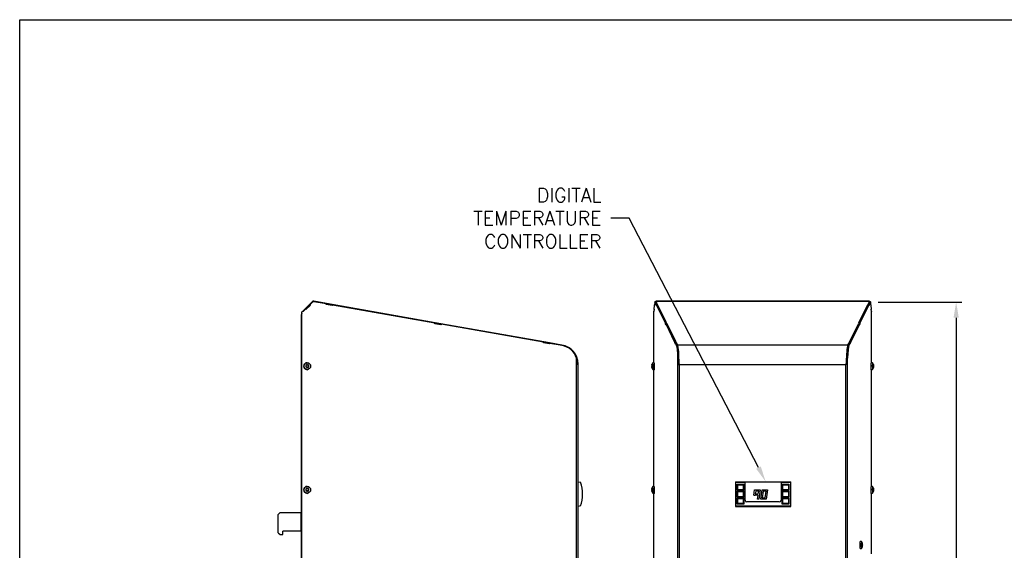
# Model space of a CAD drawing. Extents: x 776 to 936, y -8 to 92.
# Tile 8 of 18: x 776 to 829, y 63 to 92. Entities that reach past the tile are written whole.
import ezdxf
from ezdxf import colors
from ezdxf.entities.mleader import LeaderData, LeaderLine
from ezdxf.math import Vec2, Vec3

# ---------------------------------------------------------------- set-up
doc = ezdxf.new("R2010")
doc.units = 0
doc.header["$LTSCALE"] = 4
doc.header["$MEASUREMENT"] = 0
doc.layers.get('0').update_dxf_attribs({"linetype": 'CONTINUOUS'})
doc.layers.get('DEFPOINTS').update_dxf_attribs({"linetype": 'CONTINUOUS'})
doc.layers.add('DIMENSIONS', color=140, linetype='CONTINUOUS')
doc.layers.add('DIMENSIONS @ 1', color=140, linetype='CONTINUOUS')
doc.styles.get("Standard").update_dxf_attribs({"font": 'romans.shx'})
doc.dimstyles.get("Standard").update_dxf_attribs({"dimtxt": 0.3, "dimasz": 0.35, "dimexe": 0.0625, "dimexo": 0.0625, "dimgap": 0.0625, "dimtad": 0, "dimtih": 1, "dimtoh": 1, "dimzin": 0, "dimdsep": 46, "dimtxsty": 'Standard', "dimcen": 0, "dimadec": 0, "dimazin": 0, "dimtfac": 1, "dimtofl": 0, "dimtmove": 0, "dimatfit": 3, "dimfxl": 0, "dimtolj": 1, "dimtzin": 0, "dimarcsym": 0})

# ---------------------------------------------------------------- blocks, each defined once
blk = doc.blocks.new('*D29')
at = {"layer": 'DEFPOINTS', "color": 0}
for p in [(822.037, 76.353), (826.762, 76.353), (822.152, 31.706)]:
    blk.add_point(p, dxfattribs=at)
at = {"layer": 'DIMENSIONS'}
for p, q in [((822.537, 76.353), (827.062, 76.353)), ((826.762, 75.503), (826.762, 55.864)), ((826.762, 32.556), (826.762, 51.778)), ((822.652, 31.706), (827.062, 31.706))]:
    blk.add_line(p, q, dxfattribs=at)
for points in [[(826.621, 75.503), (826.904, 75.503), (826.762, 76.353)], [(826.621, 32.556), (826.904, 32.556), (826.762, 31.706)]]:
    blk.add_solid(points, dxfattribs=at)
at = {"layer": 'DIMENSIONS', "insert": (826.762, 53.821), "char_height": 0.75, "attachment_point": 5}
blk.add_mtext('\\A1; 44.65\\P [1134.0]\\P (480V)', dxfattribs=at)

msp = doc.modelspace()

# ---------------------------------------------------------------- linework, layer by layer
for p, q in [((791.876, 76.373), (791.72, 76.217)), ((791.888, 76.345), (791.759, 76.216)), ((791.893, 76.345), (791.764, 76.216)), ((791.888, 76.345), (791.893, 76.345)), ((791.931, 76.377), (791.926, 76.377)), ((792.643, 76.277), (791.955, 76.398)), ((792.629, 76.252), (791.964, 76.369)), ((810.434, 76.343), (810.423, 76.214)), ((810.496, 76.374), (810.438, 76.374)), ((810.499, 76.366), (810.441, 76.366)), ((810.499, 76.249), (810.441, 76.366)), ((822.067, 76.397), (810.498, 76.397)), ((822.066, 76.395), (810.499, 76.395)), ((810.559, 76.274), (810.499, 76.395)), ((810.544, 76.274), (810.499, 76.366)), ((822.006, 76.274), (822.066, 76.395)), ((822.067, 76.366), (822.021, 76.274)), ((822.124, 76.366), (822.066, 76.249)), ((822.067, 76.366), (822.124, 76.366)), ((822.127, 76.374), (822.07, 76.374)), ((822.142, 76.214), (822.131, 76.343)), ((791.317, 31.709), (791.317, 75.825)), ((791.317, 75.825), (791.322, 75.825)), ((791.322, 75.825), (791.361, 75.863)), ((791.322, 31.709), (791.322, 75.825)), ((791.322, 75.825), (791.328, 75.825)), ((791.328, 75.825), (791.366, 75.863)), ((791.361, 75.863), (791.366, 75.863)), ((791.493, 75.99), (791.366, 75.863)), ((791.388, 75.84), (791.366, 75.863)), ((791.512, 75.969), (791.385, 75.843)), ((791.517, 75.969), (791.388, 75.84)), ((791.494, 75.992), (791.493, 75.99)), ((791.493, 75.99), (791.513, 75.969)), ((791.72, 76.217), (791.494, 75.992)), ((791.516, 75.969), (791.494, 75.992)), ((791.512, 75.969), (791.517, 75.969)), ((791.517, 75.969), (791.539, 75.947)), ((791.761, 76.176), (791.535, 75.951)), ((791.536, 75.95), (791.781, 76.194)), ((791.749, 76.163), (791.536, 75.95)), ((791.539, 75.947), (791.786, 76.194)), ((791.761, 76.176), (791.72, 76.217)), ((791.749, 76.163), (791.749, 76.163)), ((791.781, 76.194), (791.759, 76.216)), ((791.759, 76.216), (791.764, 76.216)), ((791.761, 76.176), (791.78, 76.195)), ((791.786, 76.194), (791.764, 76.216)), ((791.781, 76.194), (791.786, 76.194)), ((792.623, 76.221), (792.629, 76.252)), ((792.623, 76.221), (792.633, 76.22)), ((792.967, 76.161), (792.623, 76.221)), ((792.643, 76.277), (792.633, 76.22)), ((792.636, 76.219), (792.633, 76.22)), ((792.636, 76.219), (792.646, 76.276)), ((792.95, 76.164), (792.636, 76.219)), ((792.646, 76.276), (792.643, 76.277)), ((792.96, 76.221), (792.646, 76.276)), ((792.95, 76.164), (792.96, 76.221)), ((792.95, 76.164), (792.962, 76.162)), ((798.53, 75.239), (792.96, 76.221)), ((792.967, 76.191), (792.962, 76.162)), ((792.967, 76.191), (792.972, 76.191)), ((792.972, 76.191), (792.967, 76.161)), ((798.516, 75.214), (792.972, 76.191)), ((810.385, 75.822), (810.388, 75.86)), ((810.385, 73.068), (810.385, 75.822)), ((810.385, 75.822), (810.385, 75.822)), ((810.392, 75.86), (810.388, 75.86)), ((810.39, 75.838), (810.388, 75.86)), ((810.402, 75.967), (810.39, 75.838)), ((810.405, 75.967), (810.402, 75.967)), ((810.402, 75.967), (810.404, 75.945)), ((810.404, 75.945), (810.425, 76.192)), ((810.425, 76.192), (810.423, 76.214)), ((810.498, 76.218), (810.499, 76.249)), ((810.524, 76.218), (810.498, 76.218)), ((810.528, 76.158), (810.498, 76.218)), ((810.524, 76.249), (810.499, 76.249)), ((810.524, 76.273), (810.559, 76.274)), ((810.524, 76.216), (810.524, 76.273)), ((810.552, 76.218), (810.524, 76.273)), ((810.538, 76.188), (810.524, 76.216)), ((810.529, 76.188), (810.528, 76.158)), ((810.587, 76.188), (810.529, 76.188)), ((811.014, 75.211), (810.529, 76.188)), ((810.587, 76.219), (810.552, 76.218)), ((810.552, 76.188), (810.552, 76.218)), ((810.586, 76.188), (810.587, 76.219)), ((811.074, 75.236), (810.587, 76.219)), ((811.059, 75.236), (810.587, 76.188)), ((821.491, 75.236), (821.978, 76.219)), ((821.978, 76.188), (821.506, 75.236)), ((822.036, 76.188), (821.551, 75.211)), ((822.013, 76.218), (821.978, 76.219)), ((821.978, 76.219), (821.979, 76.188)), ((821.978, 76.188), (822.036, 76.188)), ((822.006, 76.274), (822.041, 76.273)), ((822.041, 76.273), (822.013, 76.218)), ((822.013, 76.188), (822.013, 76.218)), ((822.041, 76.216), (822.027, 76.188)), ((822.037, 76.158), (822.036, 76.188)), ((822.067, 76.218), (822.037, 76.158)), ((822.041, 76.216), (822.041, 76.273)), ((822.041, 76.249), (822.066, 76.249)), ((822.041, 76.218), (822.067, 76.218)), ((822.066, 76.249), (822.067, 76.218)), ((822.142, 76.214), (822.14, 76.192)), ((822.14, 76.192), (822.162, 75.945)), ((822.16, 75.967), (822.164, 75.967)), ((822.162, 75.945), (822.164, 75.967)), ((822.175, 75.838), (822.164, 75.967)), ((822.173, 75.86), (822.177, 75.86)), ((822.177, 75.86), (822.175, 75.838)), ((822.18, 75.822), (822.177, 75.86)), ((822.181, 75.822), (822.18, 75.822)), ((822.181, 73.068), (822.181, 75.822)), ((791.283, 75.661), (791.283, 32.39)), ((791.283, 75.661), (791.317, 75.661)), ((791.317, 75.732), (791.31, 75.724)), ((791.31, 75.724), (791.317, 75.716)), ((798.51, 75.183), (798.516, 75.214)), ((798.53, 75.239), (798.52, 75.182)), ((798.523, 75.181), (798.533, 75.238)), ((798.533, 75.238), (798.53, 75.239)), ((798.847, 75.183), (798.533, 75.238)), ((811.04, 75.235), (811.074, 75.236)), ((811.04, 75.178), (811.04, 75.235)), ((811.067, 75.18), (811.04, 75.235)), ((821.491, 75.236), (821.526, 75.235)), ((821.526, 75.235), (821.498, 75.18)), ((821.526, 75.178), (821.526, 75.235)), ((798.51, 75.183), (798.52, 75.182)), ((798.854, 75.123), (798.51, 75.183)), ((798.523, 75.181), (798.52, 75.182)), ((798.837, 75.126), (798.523, 75.181)), ((798.837, 75.126), (798.847, 75.183)), ((798.837, 75.126), (798.849, 75.124)), ((804.417, 74.201), (798.847, 75.183)), ((798.854, 75.153), (798.849, 75.124)), ((798.854, 75.153), (798.859, 75.153)), ((798.859, 75.153), (798.854, 75.123)), ((804.403, 74.176), (798.859, 75.153)), ((811.013, 75.18), (811.014, 75.211)), ((811.04, 75.18), (811.013, 75.18)), ((811.043, 75.12), (811.013, 75.18)), ((811.04, 75.211), (811.014, 75.211)), ((811.053, 75.15), (811.04, 75.178)), ((811.044, 75.15), (811.043, 75.12)), ((811.102, 75.15), (811.044, 75.15)), ((811.529, 74.173), (811.044, 75.15)), ((811.102, 75.181), (811.067, 75.18)), ((811.067, 75.15), (811.067, 75.18)), ((811.101, 75.15), (811.102, 75.181)), ((811.589, 74.198), (811.102, 75.181)), ((811.574, 74.198), (811.102, 75.15)), ((820.976, 74.198), (821.463, 75.181)), ((821.463, 75.15), (820.991, 74.198)), ((821.521, 75.15), (821.036, 74.173)), ((821.498, 75.18), (821.463, 75.181)), ((821.463, 75.181), (821.464, 75.15)), ((821.463, 75.15), (821.521, 75.15)), ((821.498, 75.15), (821.498, 75.18)), ((821.526, 75.178), (821.512, 75.15)), ((821.522, 75.12), (821.521, 75.15)), ((821.552, 75.18), (821.522, 75.12)), ((821.526, 75.211), (821.551, 75.211)), ((821.526, 75.18), (821.552, 75.18)), ((821.551, 75.211), (821.552, 75.18)), ((804.397, 74.145), (804.403, 74.176)), ((804.417, 74.201), (804.407, 74.144)), ((804.41, 74.143), (804.42, 74.2)), ((804.42, 74.2), (804.417, 74.201)), ((804.734, 74.145), (804.42, 74.2)), ((811.528, 74.142), (811.529, 74.173)), ((811.555, 74.173), (811.529, 74.173)), ((811.555, 74.197), (811.589, 74.198)), ((811.555, 74.14), (811.555, 74.197)), ((811.582, 74.142), (811.555, 74.197)), ((820.976, 74.198), (821.011, 74.197)), ((821.011, 74.197), (820.983, 74.142)), ((821.011, 74.14), (821.011, 74.197)), ((821.011, 74.173), (821.036, 74.173)), ((821.036, 74.173), (821.037, 74.142)), ((804.397, 74.145), (804.407, 74.144)), ((804.741, 74.085), (804.397, 74.145)), ((804.41, 74.143), (804.407, 74.144)), ((804.724, 74.088), (804.41, 74.143)), ((804.724, 74.088), (804.734, 74.145)), ((804.724, 74.088), (804.736, 74.086)), ((805.408, 74.026), (804.734, 74.145)), ((804.741, 74.115), (804.736, 74.085)), ((804.741, 74.115), (804.746, 74.115)), ((804.746, 74.115), (804.741, 74.085)), ((805.41, 73.998), (804.746, 74.115)), ((811.555, 74.142), (811.528, 74.142)), ((811.559, 74.082), (811.528, 74.142)), ((811.568, 74.112), (811.555, 74.14)), ((811.617, 73.995), (811.559, 74.112)), ((811.617, 74.112), (811.559, 74.112)), ((811.559, 74.112), (811.559, 74.082)), ((811.617, 74.143), (811.582, 74.142)), ((811.582, 74.112), (811.582, 74.142)), ((811.616, 74.112), (811.617, 74.143)), ((811.676, 74.023), (811.617, 74.143)), ((811.675, 73.995), (811.617, 74.112)), ((811.675, 73.995), (811.617, 73.995)), ((820.889, 74.023), (811.676, 74.023)), ((820.889, 74.023), (820.948, 74.143)), ((820.948, 74.112), (820.89, 73.995)), ((820.89, 73.995), (820.948, 73.995)), ((820.983, 74.142), (820.948, 74.143)), ((820.948, 74.143), (820.949, 74.112)), ((821.006, 74.112), (820.948, 73.995)), ((820.948, 74.112), (821.006, 74.112)), ((820.983, 74.112), (820.983, 74.142)), ((821.011, 74.14), (820.997, 74.112)), ((821.007, 74.082), (821.006, 74.112)), ((821.037, 74.142), (821.007, 74.082)), ((821.011, 74.142), (821.037, 74.142)), ((806.201, 72.984), (806.201, 73.324)), ((811.686, 72.981), (811.686, 73.321)), ((811.744, 73.321), (811.686, 73.321)), ((811.744, 72.981), (811.744, 73.321)), ((820.821, 72.981), (820.821, 73.321)), ((820.821, 73.321), (820.879, 73.321)), ((820.879, 72.981), (820.879, 73.321)), ((791.593, 72.956), (791.577, 72.965)), ((791.587, 72.965), (791.577, 72.965)), ((791.577, 72.811), (791.593, 72.82)), ((791.603, 72.956), (791.593, 72.956)), ((791.603, 72.82), (791.593, 72.82)), ((791.608, 73.071), (791.601, 73.071)), ((791.601, 72.705), (791.608, 72.705)), ((791.602, 72.953), (791.613, 72.953)), ((791.613, 72.822), (791.602, 72.822)), ((791.656, 72.93), (791.656, 72.948)), ((791.666, 72.948), (791.656, 72.948)), ((791.667, 72.93), (791.656, 72.93)), ((791.656, 72.827), (791.656, 72.846)), ((791.667, 72.846), (791.656, 72.846)), ((791.666, 72.827), (791.656, 72.827)), ((791.681, 72.904), (791.665, 72.913)), ((791.676, 72.913), (791.665, 72.913)), ((791.665, 72.862), (791.681, 72.871)), ((791.676, 72.862), (791.665, 72.862)), ((791.692, 72.904), (791.681, 72.904)), ((791.692, 72.871), (791.681, 72.871)), ((806.201, 31.709), (806.201, 72.984)), ((806.201, 72.984), (806.282, 72.984)), ((806.224, 73.004), (806.282, 73.005)), ((806.282, 31.709), (806.282, 72.984)), ((810.27, 72.911), (810.281, 72.911)), ((810.27, 72.859), (810.281, 72.859)), ((810.271, 72.927), (810.28, 72.927)), ((810.271, 72.843), (810.28, 72.843)), ((810.272, 72.901), (810.286, 72.901)), ((810.272, 72.869), (810.286, 72.869)), ((810.274, 72.946), (810.283, 72.946)), ((810.274, 72.824), (810.283, 72.824)), ((810.275, 72.95), (810.284, 72.95)), ((810.284, 72.82), (810.275, 72.82)), ((810.276, 72.953), (810.285, 72.953)), ((810.276, 72.817), (810.284, 72.817)), ((810.281, 72.962), (810.285, 72.962)), ((810.281, 72.808), (810.285, 72.808)), ((810.409, 73.068), (810.329, 73.068)), ((810.329, 72.702), (810.409, 72.702)), ((810.385, 66.368), (810.385, 72.702)), ((811.686, 31.706), (811.686, 72.981)), ((811.686, 72.981), (811.775, 72.981)), ((811.775, 72.996), (811.744, 72.996)), ((811.748, 73.001), (811.753, 73.002)), ((811.775, 73.001), (811.748, 73.001)), ((811.775, 73.002), (811.753, 73.002)), ((811.775, 72.981), (811.775, 73.002)), ((811.775, 31.706), (811.775, 72.981)), ((811.775, 72.981), (820.79, 72.981)), ((820.79, 73.002), (820.813, 73.002)), ((820.79, 72.981), (820.79, 73.002)), ((820.79, 73.001), (820.818, 73.001)), ((820.821, 72.997), (820.79, 72.997)), ((820.79, 31.706), (820.79, 72.981)), ((820.879, 72.981), (820.79, 72.981)), ((820.813, 73.002), (820.818, 73.001)), ((820.879, 31.706), (820.879, 72.981)), ((822.236, 73.068), (822.156, 73.068)), ((822.156, 72.702), (822.236, 72.702)), ((822.181, 66.368), (822.181, 72.702)), ((822.284, 72.962), (822.28, 72.962)), ((822.294, 72.901), (822.28, 72.901)), ((822.294, 72.869), (822.28, 72.869)), ((822.284, 72.808), (822.28, 72.808)), ((822.289, 72.953), (822.281, 72.953)), ((822.281, 72.95), (822.291, 72.95)), ((822.291, 72.82), (822.281, 72.82)), ((822.289, 72.817), (822.281, 72.817)), ((822.291, 72.946), (822.282, 72.946)), ((822.291, 72.824), (822.282, 72.824)), ((822.295, 72.911), (822.284, 72.911)), ((822.295, 72.859), (822.284, 72.859)), ((822.295, 72.927), (822.285, 72.927)), ((822.295, 72.843), (822.285, 72.843)), ((791.593, 66.256), (791.577, 66.265)), ((791.587, 66.265), (791.577, 66.265)), ((791.603, 66.256), (791.593, 66.256)), ((791.608, 66.371), (791.601, 66.371)), ((791.602, 66.253), (791.613, 66.253)), ((791.656, 66.23), (791.656, 66.248)), ((791.666, 66.248), (791.656, 66.248)), ((791.667, 66.23), (791.656, 66.23)), ((791.656, 66.127), (791.656, 66.146)), ((791.667, 66.146), (791.656, 66.146)), ((791.681, 66.204), (791.665, 66.213)), ((791.676, 66.213), (791.665, 66.213)), ((791.665, 66.162), (791.681, 66.171)), ((791.676, 66.162), (791.665, 66.162)), ((791.692, 66.204), (791.681, 66.204)), ((791.692, 66.171), (791.681, 66.171)), ((806.283, 66.506), (806.282, 66.506)), ((806.283, 66.624), (806.403, 66.591)), ((806.283, 65.28), (806.283, 66.624)), ((810.27, 66.211), (810.281, 66.211)), ((810.27, 66.159), (810.281, 66.159)), ((810.271, 66.227), (810.28, 66.227)), ((810.272, 66.201), (810.286, 66.201)), ((810.272, 66.169), (810.286, 66.169)), ((810.274, 66.246), (810.283, 66.246)), ((810.275, 66.25), (810.284, 66.25)), ((810.276, 66.253), (810.285, 66.253)), ((810.281, 66.262), (810.285, 66.262)), ((810.409, 66.368), (810.329, 66.368)), ((814.802, 66.621), (817.802, 66.621)), ((814.802, 66.621), (814.802, 66.589)), ((814.802, 66.589), (815.327, 66.589)), ((814.802, 66.589), (814.802, 65.309)), ((814.902, 66.489), (815.262, 66.489)), ((814.902, 66.149), (814.902, 66.489)), ((815.262, 66.149), (814.902, 66.149)), ((814.932, 66.459), (815.232, 66.459)), ((814.932, 66.179), (814.932, 66.459)), ((815.232, 66.179), (814.932, 66.179)), ((815.232, 66.459), (815.232, 66.179)), ((815.262, 66.489), (815.262, 66.149)), ((815.327, 66.589), (815.327, 66.594)), ((817.282, 66.594), (815.327, 66.594)), ((815.327, 65.624), (815.327, 66.589)), ((815.8, 65.888), (815.843, 66.174)), ((815.843, 66.174), (816.147, 66.174)), ((816.147, 66.174), (816.07, 65.674)), ((816.174, 65.674), (816.244, 66.174)), ((816.244, 66.174), (816.547, 66.174)), ((816.547, 66.174), (816.477, 65.674)), ((817.282, 66.589), (817.282, 66.594)), ((817.282, 66.589), (817.282, 65.624)), ((817.282, 66.589), (817.802, 66.589)), ((817.342, 66.489), (817.702, 66.489)), ((817.342, 66.149), (817.342, 66.489)), ((817.702, 66.149), (817.342, 66.149)), ((817.372, 66.459), (817.672, 66.459)), ((817.372, 66.179), (817.372, 66.459)), ((817.672, 66.179), (817.372, 66.179)), ((817.672, 66.459), (817.672, 66.179)), ((817.702, 66.489), (817.702, 66.149)), ((817.802, 66.589), (817.802, 66.621)), ((817.802, 65.309), (817.802, 66.589)), ((822.236, 66.368), (822.156, 66.368)), ((822.284, 66.262), (822.28, 66.262)), ((822.294, 66.201), (822.28, 66.201)), ((822.294, 66.169), (822.28, 66.169)), ((822.289, 66.253), (822.281, 66.253)), ((822.281, 66.25), (822.291, 66.25)), ((822.291, 66.246), (822.282, 66.246)), ((822.295, 66.211), (822.284, 66.211)), ((822.295, 66.159), (822.284, 66.159)), ((822.295, 66.227), (822.285, 66.227)), ((791.577, 66.111), (791.593, 66.12)), ((791.603, 66.12), (791.593, 66.12)), ((791.601, 66.005), (791.608, 66.005)), ((791.613, 66.122), (791.602, 66.122)), ((791.666, 66.127), (791.656, 66.127)), ((810.271, 66.143), (810.28, 66.143)), ((810.274, 66.124), (810.283, 66.124)), ((810.284, 66.12), (810.275, 66.12)), ((810.276, 66.117), (810.284, 66.117)), ((810.281, 66.108), (810.285, 66.108)), ((810.329, 66.002), (810.409, 66.002)), ((810.385, 60.445), (810.385, 66.002)), ((814.902, 66.119), (815.262, 66.119)), ((814.902, 65.779), (814.902, 66.119)), ((815.262, 65.779), (814.902, 65.779)), ((814.902, 65.749), (815.262, 65.749)), ((814.902, 65.409), (814.902, 65.749)), ((814.932, 66.089), (815.232, 66.089)), ((814.932, 65.809), (814.932, 66.089)), ((815.232, 65.809), (814.932, 65.809)), ((814.932, 65.719), (815.232, 65.719)), ((814.932, 65.439), (814.932, 65.719)), ((815.232, 66.089), (815.232, 65.809)), ((815.232, 65.719), (815.232, 65.439)), ((815.262, 66.119), (815.262, 65.779)), ((815.262, 65.749), (815.262, 65.409)), ((815.8, 65.888), (815.87, 65.889)), ((815.871, 65.889), (815.87, 65.889)), ((816.032, 65.889), (815.871, 65.889)), ((815.903, 66.104), (815.881, 65.959)), ((815.881, 65.959), (816.043, 65.959)), ((816.065, 66.104), (815.903, 66.104)), ((815.999, 65.674), (816.032, 65.889)), ((816.07, 65.674), (815.999, 65.674)), ((816.043, 65.959), (816.065, 66.104)), ((816.477, 65.674), (816.174, 65.674)), ((816.305, 66.104), (816.254, 65.744)), ((816.254, 65.744), (816.416, 65.744)), ((816.466, 66.104), (816.305, 66.104)), ((816.416, 65.744), (816.466, 66.104)), ((817.342, 66.119), (817.702, 66.119)), ((817.342, 65.779), (817.342, 66.119)), ((817.702, 65.779), (817.342, 65.779)), ((817.342, 65.749), (817.702, 65.749)), ((817.342, 65.409), (817.342, 65.749)), ((817.372, 66.089), (817.672, 66.089)), ((817.372, 65.809), (817.372, 66.089)), ((817.672, 65.809), (817.372, 65.809)), ((817.372, 65.719), (817.672, 65.719)), ((817.372, 65.439), (817.372, 65.719)), ((817.672, 66.089), (817.672, 65.809)), ((817.672, 65.719), (817.672, 65.439)), ((817.702, 66.119), (817.702, 65.779)), ((817.702, 65.749), (817.702, 65.409)), ((822.156, 66.002), (822.236, 66.002)), ((822.181, 62.722), (822.181, 66.002)), ((822.284, 66.108), (822.28, 66.108)), ((822.291, 66.12), (822.281, 66.12)), ((822.289, 66.117), (822.281, 66.117)), ((822.291, 66.124), (822.282, 66.124)), ((822.295, 66.143), (822.285, 66.143)), ((806.283, 65.397), (806.282, 65.397)), ((806.403, 65.312), (806.283, 65.28)), ((814.802, 65.309), (817.802, 65.309)), ((814.802, 65.309), (814.802, 65.277)), ((814.802, 65.277), (817.802, 65.277)), ((815.262, 65.409), (814.902, 65.409)), ((815.232, 65.439), (814.932, 65.439)), ((817.182, 65.524), (815.427, 65.524)), ((817.702, 65.409), (817.342, 65.409)), ((817.672, 65.439), (817.372, 65.439)), ((817.802, 65.277), (817.802, 65.309)), ((790.133, 64.947), (790.033, 64.847)), ((790.033, 63.859), (790.033, 64.847)), ((790.133, 64.947), (791.252, 64.947)), ((791.283, 64.947), (791.252, 64.947)), ((791.252, 64.947), (791.252, 63.947)), ((790.033, 63.859), (790.133, 63.759)), ((790.133, 63.759), (790.283, 63.759)), ((791.252, 63.947), (790.283, 63.947)), ((790.283, 63.759), (790.283, 63.947)), ((791.252, 63.947), (791.283, 63.947)), ((821.636, 63.377), (821.556, 63.377)), ((821.556, 63.011), (821.636, 63.011)), ((821.693, 63.211), (821.679, 63.211)), ((821.693, 63.178), (821.679, 63.178)), ((821.684, 63.271), (821.68, 63.271)), ((821.689, 63.262), (821.68, 63.262)), ((821.689, 63.126), (821.68, 63.126)), ((821.684, 63.117), (821.68, 63.117)), ((821.681, 63.26), (821.69, 63.26)), ((821.69, 63.129), (821.681, 63.129)), ((821.691, 63.255), (821.682, 63.255)), ((821.691, 63.134), (821.682, 63.134)), ((821.695, 63.22), (821.684, 63.22)), ((821.695, 63.169), (821.684, 63.169)), ((821.694, 63.236), (821.685, 63.236)), ((821.694, 63.152), (821.685, 63.152))]:
    msp.add_line(p, q)
for centre, radius, start, end in [((791.939, 76.311), 0.089, 80, 135), ((791.372, 75.661), 0.089, 135, 180), ((805.224, 72.984), 1.058, 1.146, 80), ((805.224, 72.984), 1, 1.146, 12.3774), ((791.543, 72.888), 0.0188, 119.1852, 240.8012), ((791.54, 72.93), 0.0187, 299.5211, 0.6543), ((791.54, 72.846), 0.0187, 359.3318, 60.4656), ((791.578, 72.949), 0.0188, 59.5005, 180.6753), ((791.578, 72.827), 0.0188, 179.3105, 300.4865), ((791.613, 72.972), 0.0189, 239.883, 300.1033), ((791.613, 72.804), 0.0189, 59.8821, 120.1042), ((791.647, 72.948), 0.019, 0.3037, 119.4933), ((791.647, 72.827), 0.019, 240.4922, 359.6836), ((791.686, 72.93), 0.0194, 180.5764, 239.2211), ((791.686, 72.845), 0.0194, 120.7648, 179.4106), ((791.682, 72.888), 0.0192, 301.1708, 58.8157), ((805.224, 72.984), 1, 0, 1.146), ((805.224, 72.984), 1.058, 0, 1.146), ((810.34, 72.915), 0.0704, 170.4006, 183.8365), ((810.34, 72.855), 0.0705, 176.1668, 189.5929), ((810.183, 72.885), 0.0898, 349.4494, 10.5494), ((810.567, 72.885), 0.301, 142.8543, 165.1816), ((810.567, 72.885), 0.301, 194.8605, 217.1457), ((810.314, 72.921), 0.0343, 168.9744, 196.7854), ((810.314, 72.849), 0.0342, 163.2021, 191.035), ((810.245, 72.885), 0.0436, 337.8361, 22.1627), ((821.998, 72.885), 0.301, 14.8556, 37.1457), ((821.998, 72.885), 0.301, 322.8543, 345.1816), ((822.32, 72.885), 0.0436, 157.8361, 202.1627), ((822.252, 72.921), 0.0342, 343.2021, 11.035), ((822.252, 72.849), 0.0343, 348.9744, 16.7854), ((822.382, 72.885), 0.0898, 169.4494, 190.5494), ((822.225, 72.915), 0.0705, 356.1668, 9.5929), ((822.225, 72.855), 0.0704, 350.4006, 3.8365), ((791.543, 66.188), 0.0188, 119.1852, 240.8012), ((791.54, 66.23), 0.0187, 299.5211, 0.6543), ((791.54, 66.146), 0.0187, 359.3318, 60.4656), ((791.578, 66.249), 0.0188, 59.5005, 180.6753), ((791.613, 66.272), 0.0189, 239.883, 300.1033), ((791.647, 66.248), 0.019, 0.3037, 119.4933), ((791.686, 66.23), 0.0194, 180.5764, 239.2211), ((791.686, 66.145), 0.0194, 120.7648, 179.4106), ((791.682, 66.188), 0.0192, 301.1708, 58.8157), ((804.775, 65.952), 1.75, 338.5583, 21.4417), ((810.34, 66.215), 0.0704, 170.4006, 183.8365), ((810.34, 66.155), 0.0705, 176.1668, 189.5929), ((810.183, 66.185), 0.0898, 349.4494, 10.5494), ((810.567, 66.185), 0.301, 142.8543, 165.1816), ((810.314, 66.221), 0.0343, 168.9744, 196.7854), ((810.314, 66.149), 0.0342, 163.2021, 191.035), ((810.245, 66.185), 0.0436, 337.8361, 22.1627), ((821.998, 66.185), 0.301, 14.8556, 37.1457), ((822.32, 66.185), 0.0436, 157.8361, 202.1627), ((822.252, 66.221), 0.0342, 343.2021, 11.035), ((822.252, 66.149), 0.0343, 348.9744, 16.7854), ((822.382, 66.185), 0.0898, 169.4494, 190.5494), ((822.225, 66.215), 0.0705, 356.1668, 9.5929), ((822.225, 66.155), 0.0704, 350.4006, 3.8365), ((791.578, 66.127), 0.0188, 179.3105, 300.4865), ((791.613, 66.104), 0.0189, 59.8821, 120.1042), ((791.647, 66.127), 0.019, 240.4922, 359.6836), ((810.567, 66.185), 0.301, 194.8605, 217.1457), ((815.427, 65.624), 0.1, 180, 270), ((817.182, 65.624), 0.1, 270, 0), ((821.998, 66.185), 0.301, 322.8543, 345.1816), ((821.397, 63.194), 0.301, 14.8568, 37.1457), ((821.397, 63.194), 0.301, 322.8543, 345.1832), ((821.72, 63.194), 0.0436, 157.8367, 202.1633), ((821.651, 63.23), 0.0343, 343.2042, 11.0345), ((821.651, 63.159), 0.0343, 348.9738, 16.7875), ((821.781, 63.194), 0.0898, 169.45, 190.55), ((821.625, 63.225), 0.0705, 356.1673, 9.594), ((821.625, 63.164), 0.0704, 350.4016, 3.837)]:
    msp.add_arc(centre, radius, start, end)
for centre, major_axis, ratio, start_param, end_param in [((810.498, 76.308), (0, -0.089), 0.087489, 2.96706, 3.926991), ((822.067, 76.308), (0, -0.089), 0.087489, 2.356194, 3.316126), ((805.233, 72.984), (0, 1.03), 0.996195, 5.048488, 6.109303), ((811.602, 72.981), (0, 1.03), 0.087156, 5.048488, 6.109303), ((811.659, 72.981), (0, 1.03), 0.087156, 5.048488, 6.109303), ((811.66, 72.981), (0, 1.058), 0.087489, 4.73239, 6.108652), ((820.905, 72.981), (0, 1.058), 0.087489, 0.174533, 1.550795), ((820.906, 72.981), (0, 1.03), 0.087156, 0.173882, 1.234697), ((820.964, 72.981), (0, 1.03), 0.087156, 0.173882, 1.234697), ((811.66, 72.981), (0, 1), 0.087489, 4.73239, 4.995367), ((820.905, 72.981), (0, 1), 0.087489, 1.287818, 1.550795), ((791.601, 72.888), (0, -0.183), 0.996195, 3.141593, 6.283185), ((791.6, 72.788), (0, 0.1), 0.996195, 2.301891, 3.900342), ((791.56, 72.934), (-0.257, -0.148), 0.043569, 1.440263, 1.503656), ((791.56, 72.841), (-0.257, 0.148), 0.043587, -1.503646, -1.440252), ((791.534, 72.888), (0, 0.296), 0.087156, -1.428018, -1.364624), ((791.534, 72.888), (0, -0.296), 0.087156, 1.364645, 1.428038), ((791.567, 72.948), (0, -0.019), 0.996195, 2.617875, 2.876505), ((791.614, 72.934), (-0.257, 0.148), 0.043587, -1.503646, -1.440252), ((791.614, 72.841), (-0.257, -0.148), 0.043569, 1.440263, 1.503656), ((791.602, 72.972), (0, 0.019), 0.996195, 2.617875, 3.141593), ((791.602, 72.803), (0, -0.019), 0.996195, 3.141593, 3.665073), ((791.595, 72.788), (0, 0.1), 0.996195, 3.166967, 3.861869), ((791.56, 72.934), (0.257, 0.148), 0.043569, -1.3524, -1.289006), ((791.56, 72.841), (0.257, -0.148), 0.043587, 1.289017, 1.35241), ((791.637, 72.948), (0, -0.019), 0.996195, 1.570678, 2.862162), ((791.637, 72.827), (0, 0.019), 0.996195, 3.44089, 4.71227), ((791.675, 72.93), (0, -0.019), 0.996195, 4.71227, 5.759468), ((791.675, 72.846), (0, 0.019), 0.996195, 0.52348, 1.570678), ((791.641, 72.888), (0, 0.296), 0.087156, -1.428018, -1.364624), ((791.641, 72.888), (0, -0.296), 0.087156, 1.364645, 1.428038), ((791.614, 72.934), (0.257, -0.148), 0.043587, 1.289017, 1.35241), ((791.614, 72.841), (0.257, 0.148), 0.043569, -1.3524, -1.289006), ((791.672, 72.888), (0, -0.019), 0.996195, 0.52348, 2.617875), ((810.565, 72.932), (-0.296, -0.015), 0.497995, 0.042094, 0.105487), ((810.565, 72.838), (-0.296, 0.015), 0.4982, 6.177712, 6.241105), ((810.563, 72.885), (0, 0.296), 0.996195, 1.365991, 1.429385), ((810.563, 72.885), (0, -0.296), 0.996195, 4.856514, 4.919907), ((810.57, 72.932), (-0.296, 0.015), 0.4982, 6.177712, 6.241105), ((810.57, 72.838), (-0.296, -0.015), 0.497995, 0.042094, 0.105487), ((810.565, 72.932), (-0.296, -0.015), 0.497995, -0.306837, -0.243443), ((810.565, 72.838), (-0.296, 0.015), 0.4982, 0.243457, 0.30685), ((810.572, 72.885), (0, 0.296), 0.996195, 1.365991, 1.429385), ((810.572, 72.885), (0, -0.296), 0.996195, 4.856514, 4.919907), ((810.57, 72.932), (-0.296, 0.015), 0.4982, 0.243457, 0.30685), ((810.57, 72.838), (-0.296, -0.015), 0.497995, -0.306837, -0.243443), ((810.329, 72.885), (0, 0.183), 0.087156, 0, 0.114546), ((810.329, 72.885), (0, 0.183), 0.087156, 3.027046, 6.283185), ((810.409, 72.785), (0, 0.1), 0.087156, 2.549904, 3.963247), ((810.409, 72.885), (0, 0.183), 0.087156, 3.141593, 6.283185), ((822.156, 72.885), (0, -0.183), 0.087156, 3.141593, 6.283185), ((822.156, 72.785), (0, 0.1), 0.087156, 2.312955, 3.733281), ((822.236, 72.885), (0, -0.183), 0.087156, 3.027046, 6.283185), ((822.236, 72.885), (0, -0.183), 0.087156, 0, 0.114546), ((821.995, 72.932), (0.296, 0.015), 0.497995, -0.306837, -0.243443), ((821.995, 72.838), (0.296, -0.015), 0.4982, 0.243457, 0.30685), ((821.993, 72.885), (0, 0.296), 0.996195, 4.856514, 4.919907), ((821.993, 72.885), (0, -0.296), 0.996195, 1.365991, 1.429385), ((822, 72.932), (0.296, -0.015), 0.4982, 0.243457, 0.30685), ((822, 72.838), (0.296, 0.015), 0.497995, -0.306837, -0.243443), ((821.995, 72.932), (0.296, 0.015), 0.497995, 0.042094, 0.105487), ((821.995, 72.838), (0.296, -0.015), 0.4982, 6.177712, 6.241105), ((822.003, 72.885), (0, 0.296), 0.996195, 4.856514, 4.919907), ((822.003, 72.885), (0, -0.296), 0.996195, 1.365991, 1.429385), ((822, 72.932), (0.296, -0.015), 0.4982, 6.177712, 6.241105), ((822, 72.838), (0.296, 0.015), 0.497995, 0.042094, 0.105487), ((791.601, 66.188), (0, -0.183), 0.996195, 3.141593, 6.283185), ((791.56, 66.234), (-0.257, -0.148), 0.043569, 1.440263, 1.503656), ((791.56, 66.141), (-0.257, 0.148), 0.043587, -1.503646, -1.440252), ((791.534, 66.188), (0, 0.296), 0.087156, -1.428018, -1.364624), ((791.534, 66.188), (0, -0.296), 0.087156, 1.364645, 1.428038), ((791.567, 66.248), (0, -0.019), 0.996195, 2.617875, 2.876505), ((791.614, 66.234), (-0.257, 0.148), 0.043587, -1.503646, -1.440252), ((791.602, 66.272), (0, 0.019), 0.996195, 2.617875, 3.141593), ((791.56, 66.234), (0.257, 0.148), 0.043569, -1.3524, -1.289006), ((791.637, 66.248), (0, -0.019), 0.996195, 1.570678, 2.862162), ((791.675, 66.23), (0, -0.019), 0.996195, 4.71227, 5.759468), ((791.675, 66.146), (0, 0.019), 0.996195, 0.52348, 1.570678), ((791.641, 66.188), (0, 0.296), 0.087156, -1.428018, -1.364624), ((791.641, 66.188), (0, -0.296), 0.087156, 1.364645, 1.428038), ((791.614, 66.234), (0.257, -0.148), 0.043587, 1.289017, 1.35241), ((791.614, 66.141), (0.257, 0.148), 0.043569, -1.3524, -1.289006), ((791.672, 66.188), (0, -0.019), 0.996195, 0.52348, 2.617875), ((810.565, 66.232), (-0.296, -0.015), 0.497995, 0.042094, 0.105487), ((810.565, 66.138), (-0.296, 0.015), 0.4982, 6.177712, 6.241105), ((810.563, 66.185), (0, 0.296), 0.996195, 1.365991, 1.429385), ((810.57, 66.232), (-0.296, 0.015), 0.4982, 6.177712, 6.241105), ((810.565, 66.232), (-0.296, -0.015), 0.497995, -0.306837, -0.243443), ((810.572, 66.185), (0, 0.296), 0.996195, 1.365991, 1.429385), ((810.57, 66.232), (-0.296, 0.015), 0.4982, 0.243457, 0.30685), ((810.57, 66.138), (-0.296, -0.015), 0.497995, -0.306837, -0.243443), ((810.329, 66.185), (0, 0.183), 0.087156, 0, 0.114546), ((810.329, 66.185), (0, 0.183), 0.087156, 3.027046, 6.283185), ((810.409, 66.185), (0, 0.183), 0.087156, 3.141593, 6.283185), ((822.156, 66.185), (0, -0.183), 0.087156, 3.141593, 6.283185), ((822.236, 66.185), (0, -0.183), 0.087156, 3.027046, 6.283185), ((821.995, 66.232), (0.296, 0.015), 0.497995, -0.306837, -0.243443), ((821.995, 66.138), (0.296, -0.015), 0.4982, 0.243457, 0.30685), ((821.993, 66.185), (0, 0.296), 0.996195, 4.856514, 4.919907), ((822, 66.232), (0.296, -0.015), 0.4982, 0.243457, 0.30685), ((821.995, 66.232), (0.296, 0.015), 0.497995, 0.042094, 0.105487), ((822.003, 66.185), (0, 0.296), 0.996195, 4.856514, 4.919907), ((822, 66.232), (0.296, -0.015), 0.4982, 6.177712, 6.241105), ((822, 66.138), (0.296, 0.015), 0.497995, 0.042094, 0.105487), ((791.6, 66.088), (0, 0.1), 0.996195, 2.301891, 3.900342), ((791.614, 66.141), (-0.257, -0.148), 0.043569, 1.440263, 1.503656), ((791.602, 66.103), (0, -0.019), 0.996195, 3.141593, 3.665073), ((791.595, 66.088), (0, 0.1), 0.996195, 3.166967, 3.861869), ((791.56, 66.141), (0.257, -0.148), 0.043587, 1.289017, 1.35241), ((791.637, 66.127), (0, 0.019), 0.996195, 3.44089, 4.71227), ((810.563, 66.185), (0, -0.296), 0.996195, 4.856514, 4.919907), ((810.57, 66.138), (-0.296, -0.015), 0.497995, 0.042094, 0.105487), ((810.565, 66.138), (-0.296, 0.015), 0.4982, 0.243457, 0.30685), ((810.572, 66.185), (0, -0.296), 0.996195, 4.856514, 4.919907), ((810.409, 66.085), (0, 0.1), 0.087156, 2.549904, 3.963232), ((822.156, 66.085), (0, 0.1), 0.087156, 2.312957, 3.733281), ((822.236, 66.185), (0, -0.183), 0.087156, 0, 0.114546), ((821.993, 66.185), (0, -0.296), 0.996195, 1.365991, 1.429385), ((822, 66.138), (0.296, 0.015), 0.497995, -0.306837, -0.243443), ((821.995, 66.138), (0.296, -0.015), 0.4982, 6.177712, 6.241105), ((822.003, 66.185), (0, -0.296), 0.996195, 1.365991, 1.429385), ((821.556, 63.194), (0, 0.183), 0.087156, 0, 3.141593), ((821.636, 63.194), (0, 0.183), 0.087156, 0, 3.256139), ((821.636, 63.194), (0, 0.183), 0.087156, 6.168639, 6.283185), ((821.395, 63.241), (0.296, 0.015), 0.498097, -0.306843, -0.24345), ((821.395, 63.148), (0.296, -0.015), 0.498097, 0.24345, 0.306843), ((821.393, 63.194), (0, 0.296), 0.996195, 4.855157, 4.918551), ((821.393, 63.194), (0, -0.296), 0.996195, 1.364635, 1.428028), ((821.4, 63.241), (0.296, -0.015), 0.498097, 0.24345, 0.306843), ((821.4, 63.148), (0.296, 0.015), 0.498097, -0.306843, -0.24345), ((821.395, 63.241), (0.296, 0.015), 0.498097, 0.042087, 0.10548), ((821.395, 63.148), (0.296, -0.015), 0.498097, 6.177705, 6.241099), ((821.402, 63.194), (0, 0.296), 0.996195, 4.855157, 4.918551), ((821.402, 63.194), (0, -0.296), 0.996195, 1.364635, 1.428028), ((821.4, 63.241), (0.296, -0.015), 0.498097, 6.177705, 6.241099), ((821.4, 63.148), (0.296, 0.015), 0.498097, 0.042087, 0.10548)]:
    msp.add_ellipse(centre, major_axis=major_axis, ratio=ratio, start_param=start_param, end_param=end_param)
for centre in [(791.608, 72.888), (791.608, 66.188)]:
    msp.add_ellipse(centre, major_axis=(0, -0.183), ratio=0.996195)
for points, knots in [([(791.964, 76.369), (791.951, 76.371), (791.937, 76.38), (791.908, 76.372), (791.903, 76.355), (791.893, 76.345)], [0, 0, 0, 0, 0.5, 0.5, 1, 1, 1, 1]), ([(810.441, 76.366), (810.44, 76.369), (810.438, 76.378), (810.436, 76.369), (810.435, 76.353), (810.434, 76.343)], [0, 0, 0, 0, 0.5, 0.5, 1, 1, 1, 1]), ([(822.131, 76.343), (822.13, 76.353), (822.129, 76.369), (822.127, 76.378), (822.126, 76.369), (822.124, 76.366)], [0, 0, 0, 0, 0.5, 0.5, 1, 1, 1, 1]), ([(810.275, 72.953), (810.274, 72.951), (810.274, 72.95), (810.275, 72.95), (810.275, 72.951), (810.276, 72.953)], [0, 0, 0, 0, 0.5, 0.5, 1, 1, 1, 1]), ([(810.276, 72.817), (810.275, 72.819), (810.275, 72.82), (810.274, 72.82), (810.274, 72.819), (810.275, 72.817)], [0, 0, 0, 0, 0.5, 0.5, 1, 1, 1, 1]), ([(810.281, 72.962), (810.282, 72.964), (810.283, 72.965), (810.284, 72.965), (810.285, 72.964), (810.285, 72.96), (810.285, 72.958), (810.285, 72.952), (810.284, 72.949), (810.283, 72.946)], [0, 0, 0, 0, 0.25, 0.25, 0.5, 0.5, 0.75, 0.75, 1, 1, 1, 1]), ([(810.283, 72.824), (810.284, 72.821), (810.285, 72.818), (810.285, 72.812), (810.285, 72.81), (810.285, 72.806), (810.284, 72.805), (810.283, 72.805), (810.282, 72.806), (810.281, 72.808)], [0, 0, 0, 0, 0.25, 0.25, 0.5, 0.5, 0.75, 0.75, 1, 1, 1, 1]), ([(822.282, 72.946), (822.281, 72.949), (822.281, 72.952), (822.28, 72.958), (822.28, 72.96), (822.281, 72.964), (822.281, 72.965), (822.283, 72.965), (822.283, 72.964), (822.284, 72.962)], [0, 0, 0, 0, 0.25, 0.25, 0.5, 0.5, 0.75, 0.75, 1, 1, 1, 1]), ([(822.284, 72.808), (822.283, 72.806), (822.283, 72.805), (822.281, 72.805), (822.281, 72.806), (822.28, 72.81), (822.28, 72.812), (822.281, 72.818), (822.281, 72.821), (822.282, 72.824)], [0, 0, 0, 0, 0.25, 0.25, 0.5, 0.5, 0.75, 0.75, 1, 1, 1, 1]), ([(822.289, 72.953), (822.29, 72.951), (822.29, 72.95), (822.291, 72.95), (822.291, 72.951), (822.291, 72.953)], [0, 0, 0, 0, 0.5, 0.5, 1, 1, 1, 1]), ([(822.291, 72.817), (822.291, 72.819), (822.291, 72.82), (822.29, 72.82), (822.29, 72.819), (822.289, 72.817)], [0, 0, 0, 0, 0.5, 0.5, 1, 1, 1, 1]), ([(810.275, 66.253), (810.274, 66.251), (810.274, 66.25), (810.275, 66.25), (810.275, 66.251), (810.276, 66.253)], [0, 0, 0, 0, 0.5, 0.5, 1, 1, 1, 1]), ([(810.281, 66.262), (810.282, 66.264), (810.283, 66.265), (810.284, 66.265), (810.285, 66.264), (810.285, 66.26), (810.285, 66.258), (810.285, 66.252), (810.284, 66.249), (810.283, 66.246)], [0, 0, 0, 0, 0.25, 0.25, 0.5, 0.5, 0.75, 0.75, 1, 1, 1, 1]), ([(822.282, 66.246), (822.281, 66.249), (822.281, 66.252), (822.28, 66.258), (822.28, 66.26), (822.281, 66.264), (822.281, 66.265), (822.283, 66.265), (822.283, 66.264), (822.284, 66.262)], [0, 0, 0, 0, 0.25, 0.25, 0.5, 0.5, 0.75, 0.75, 1, 1, 1, 1]), ([(822.289, 66.253), (822.29, 66.251), (822.29, 66.25), (822.291, 66.25), (822.291, 66.251), (822.291, 66.253)], [0, 0, 0, 0, 0.5, 0.5, 1, 1, 1, 1]), ([(810.276, 66.117), (810.275, 66.119), (810.275, 66.12), (810.274, 66.12), (810.274, 66.119), (810.275, 66.117)], [0, 0, 0, 0, 0.5, 0.5, 1, 1, 1, 1]), ([(810.283, 66.124), (810.284, 66.121), (810.285, 66.118), (810.285, 66.112), (810.285, 66.11), (810.285, 66.106), (810.284, 66.105), (810.283, 66.105), (810.282, 66.106), (810.281, 66.108)], [0, 0, 0, 0, 0.25, 0.25, 0.5, 0.5, 0.75, 0.75, 1, 1, 1, 1]), ([(822.284, 66.108), (822.283, 66.106), (822.283, 66.105), (822.281, 66.105), (822.281, 66.106), (822.28, 66.11), (822.28, 66.112), (822.281, 66.118), (822.281, 66.121), (822.282, 66.124)], [0, 0, 0, 0, 0.25, 0.25, 0.5, 0.5, 0.75, 0.75, 1, 1, 1, 1]), ([(822.291, 66.117), (822.291, 66.119), (822.291, 66.12), (822.29, 66.12), (822.29, 66.119), (822.289, 66.117)], [0, 0, 0, 0, 0.5, 0.5, 1, 1, 1, 1]), ([(821.682, 63.255), (821.681, 63.258), (821.68, 63.261), (821.68, 63.267), (821.68, 63.27), (821.68, 63.273), (821.681, 63.274), (821.682, 63.274), (821.683, 63.273), (821.684, 63.271)], [0, 0, 0, 0, 0.25, 0.25, 0.5, 0.5, 0.75, 0.75, 1, 1, 1, 1]), ([(821.684, 63.117), (821.683, 63.116), (821.682, 63.115), (821.681, 63.115), (821.68, 63.116), (821.68, 63.119), (821.68, 63.121), (821.68, 63.127), (821.681, 63.13), (821.682, 63.134)], [0, 0, 0, 0, 0.25, 0.25, 0.5, 0.5, 0.75, 0.75, 1, 1, 1, 1]), ([(821.689, 63.262), (821.689, 63.26), (821.69, 63.26), (821.691, 63.26), (821.691, 63.26), (821.69, 63.262)], [0, 0, 0, 0, 0.5, 0.5, 1, 1, 1, 1]), ([(821.69, 63.126), (821.691, 63.128), (821.691, 63.129), (821.69, 63.129), (821.689, 63.128), (821.689, 63.126)], [0, 0, 0, 0, 0.5, 0.5, 1, 1, 1, 1])]:
    msp.add_open_spline(points, degree=3, knots=knots)
for points in [[(810.499, 76.366), (810.498, 76.368), (810.497, 76.374), (810.496, 76.374)], [(822.07, 76.374), (822.069, 76.374), (822.068, 76.368), (822.067, 76.366)], [(810.274, 72.946), (810.274, 72.947), (810.275, 72.949), (810.275, 72.95)], [(810.275, 72.82), (810.275, 72.821), (810.274, 72.823), (810.274, 72.824)], [(822.29, 72.951), (822.291, 72.949), (822.291, 72.947), (822.291, 72.946)], [(822.291, 72.824), (822.291, 72.823), (822.291, 72.821), (822.29, 72.819)], [(810.274, 66.246), (810.274, 66.247), (810.275, 66.249), (810.275, 66.25)], [(822.29, 66.25), (822.291, 66.249), (822.291, 66.247), (822.291, 66.246)], [(810.275, 66.12), (810.275, 66.121), (810.274, 66.123), (810.274, 66.124)], [(822.291, 66.124), (822.291, 66.123), (822.291, 66.121), (822.29, 66.119)], [(821.69, 63.26), (821.69, 63.258), (821.691, 63.256), (821.691, 63.255)], [(821.691, 63.134), (821.691, 63.132), (821.69, 63.13), (821.69, 63.129)]]:
    msp.add_open_spline(points, degree=3)
at = {"layer": 'DEFPOINTS'}
msp.add_lwpolyline([(936.028, -8.346), (776.028, -8.346), (776.028, 91.654), (936.028, 91.654)], close=True, dxfattribs=at)

# ---------------------------------------------------------------- dimensions: what is measured, and where the dimension line sits
at = {"layer": 'DIMENSIONS @ 1'}
dim = msp.add_linear_dim(base=(826.762, 76.353), p1=(822.152, 31.706), p2=(822.037, 76.353), angle=90, text=' <>\\P (480V)', dimstyle='Standard', override={"dimscale": 1, "dimtxt": 0.75, "dimasz": 0.85, "dimexe": 0.3, "dimexo": 0.5, "dimgap": 0.15, "dimpost": '\\X', "dimclrd": 256, "dimclre": 256, "dimclrt": 256, "dimtix": 0, "dimtofl": 0, "dimtmove": 0, "dimatfit": 3, "dimlwd": 65535, "dimlwe": 65535}, dxfattribs=at)
dim.commit()
dim.dimension.update_dxf_attribs({"geometry": '*D29', "text_midpoint": (826.762, 53.821), "dimtype": 128})

# ---------------------------------------------------------------- leaders
at = {"layer": 'DIMENSIONS'}
ml = msp.add_multileader_mtext('Standard', dxfattribs=at)
ml.set_content('DIGITAL\\PTEMPERATURE\\PCONTROLLER', color=256)
ml.set_leader_properties(color=256, linetype='ByLayer', lineweight=-1)
ml.build(insert=Vec2(0, 0))
ml.multileader.update_dxf_attribs({"text_left_attachment_type": 2, "text_right_attachment_type": 2, "dogleg_length": 1, "arrow_head_size": 0.85})
ctx = ml.context
ctx.base_point, ctx.char_height, ctx.arrow_head_size, ctx.landing_gap_size, ctx.plane_origin = Vec3(799.442, 80.899), 0.75, 0.85, 0.5, Vec3(811.223, 66.631)
ctx.left_attachment, ctx.right_attachment, ctx.text_align_type = 2, 2, 2
notes = []
notes.append((ctx, [(0, (1, 1, 0), (809.049, 80.899), (-1, 0), 1, [(0, [(816.443, 66.631)], 0, [])])]))
ctx.mtext.insert, ctx.mtext.alignment, ctx.mtext.flow_direction = Vec3(807.549, 82.524), 3, 5
for ctx, leaders in notes:
    for number, flags, end, landing, length, lines in leaders:
        leader = LeaderData()
        leader.index, (leader.has_last_leader_line, leader.has_dogleg_vector, leader.attachment_direction) = number, flags
        leader.last_leader_point, leader.dogleg_vector, leader.dogleg_length = Vec3(end), Vec3(landing), length
        for number, points, colour, breaks in lines:
            line = LeaderLine()
            line.index, line.vertices, line.color, line.breaks = number, Vec3.list(points), colors.encode_raw_color(colour), breaks
            leader.lines.append(line)
        ctx.leaders.append(leader)

doc.saveas('drawing.dxf')
